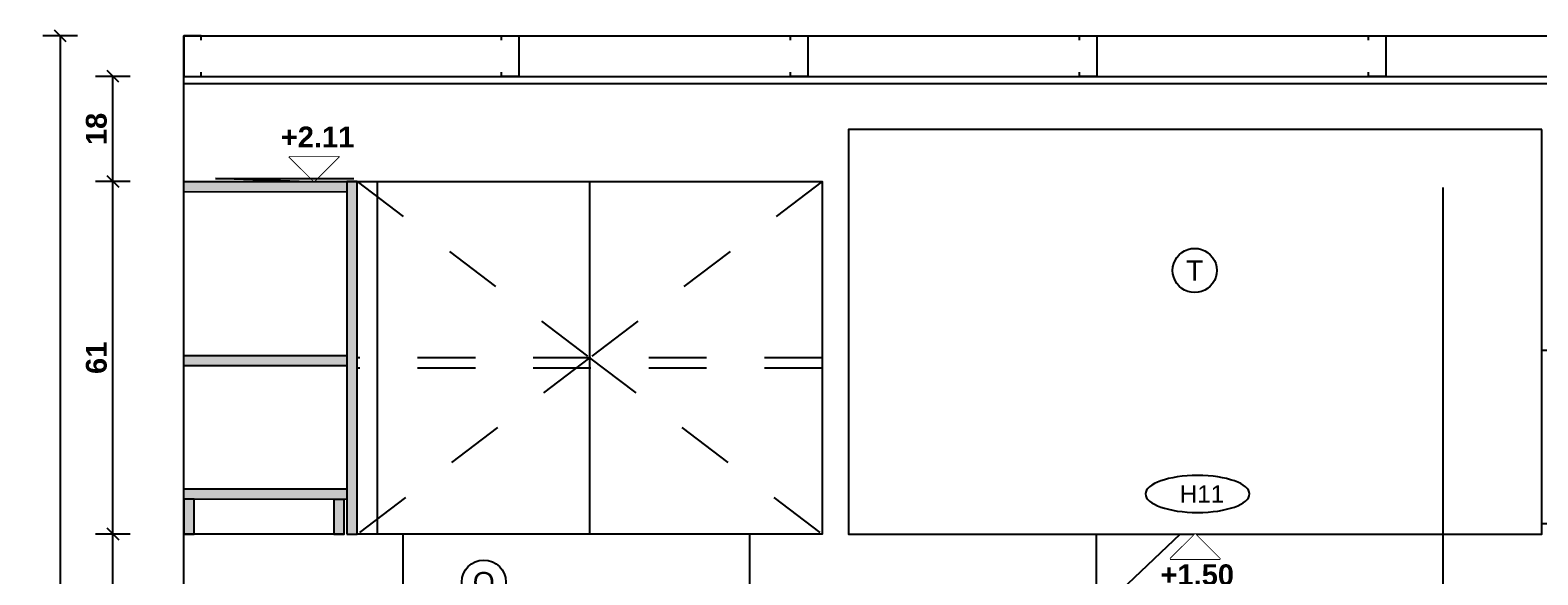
# Model space of a CAD drawing. Extents: x 1 to 126, y -14 to 17.
# Tile 119 of 131: x 90.134 to 92.744, y 4.873 to 5.816. Entities that reach past the tile are written whole.
import ezdxf
from ezdxf.enums import TextEntityAlignment as Align

# ---------------------------------------------------------------- set-up
doc = ezdxf.new("R2010")
doc.units = 0
doc.set_wipeout_variables(frame=1)
doc.header["$PDMODE"] = 3
doc.linetypes.add('HIDDEN2', pattern=[0.1875, 0.125, -0.0625])
for name, color, linetype in [('A-ALBA-0', 9, 'Continuous'), ('A-ALBA-1', 1, 'Continuous'), ('A-ANNO-NIV', 2, 'Continuous'), ('A-ANNO-PLANI @ 20', 1, 'Continuous'), ('A-ANNO-SIMB @ 20', 2, 'Continuous'), ('A-ANOT-COTA-PARC', 1, 'Continuous'), ('A-ANOT-NIVL @ 20', 2, 'Continuous'), ('AE-ALBA-1', 1, 'Continuous')]:
    doc.layers.add(name, color=color, linetype=linetype)
doc.layers.add('A-ALBA-4', color=2, linetype='Continuous', lineweight=25)
doc.styles.add('BIS-ANOT', font='swiss.ttf')
doc.styles.add('BIS-COTA', font='swissb.ttf')
doc.styles.add('E5-100', font='micross.ttf')
doc.dimstyles.new('BIS-COTA-NIVE', dxfattribs={"dimscale": 1.8, "dimtxt": 0.0018, "dimasz": 0.0015, "dimexe": 0, "dimexo": 0, "dimgap": 0.0027, "dimtad": 2, "dimtih": 1, "dimtoh": 1, "dimzin": 1, "dimdsep": 46, "dimtxsty": 'BIS-COTA', "dimblk1": 'MARK1', "dimblk2": 'MARK2', "dimsah": 1, "dimcen": 0.0015, "dimclrd": 1, "dimclre": 1, "dimaunit": 1, "dimadec": 0, "dimazin": 0, "dimtfac": 1, "dimtix": 1, "dimtofl": 0, "dimtmove": 2, "dimatfit": 3, "dimldrblk": 'MARK1', "dimfxl": 1, "dimtolj": 1, "dimarcsym": 0})
doc.dimstyles.new('BIS-COTA-PARC', dxfattribs={"dimscale": 0, "dimtxt": 0.0018, "dimasz": 0.001, "dimexe": 0.0015, "dimexo": 0, "dimgap": 0.0005, "dimtad": 1, "dimdec": 0, "dimlfac": 100, "dimzin": 9, "dimdsep": 46, "dimtxsty": 'BIS-COTA', "dimblk": 'OBLIQUE', "dimcen": 2.5, "dimclrd": 256, "dimclre": 251, "dimclrt": 2, "dimadec": 1, "dimazin": 2, "dimtfac": 1, "dimtdec": 0, "dimtix": 1, "dimtmove": 2, "dimatfit": 3, "dimldrblk": 'DOT', "dimfxl": 0.0015, "dimfxlon": 1, "dimtolj": 1, "dimtzin": 0, "dimarcsym": 0})

# ---------------------------------------------------------------- blocks, each defined once
blk = doc.blocks.new('*U47')
at = {"color": 0, "linetype": 'Continuous'}
blk.add_line((-0.0043, 0), (0.00215, 0), dxfattribs=at)
at = {"color": 0, "linetype": 'Continuous', "ltscale": 5}
blk.add_lwpolyline([(-0.00215, -0.00215), (0.00215, -0.00215), (0, 0), (-0.00215, -0.00215)], dxfattribs=at)
blk.add_wipeout([(0, 0), (0.00215, -0.00215), (-0.00215, -0.00215)])
blk = doc.blocks.new('E06 CORTE')
h = blk.add_hatch(color=252)
h.dxf.hatch_style = 1
h.paths.add_polyline_path([(0.2821, 0.06), (0, 0.0601), (0, 0.0781), (0.2821, 0.078)])
h.paths.add_polyline_path([(0.2821, 0.291), (0, 0.2911), (0, 0.3091), (0.2821, 0.309)])
h.paths.add_polyline_path([(0.2821, 0.5919), (0, 0.592), (0, 0.61), (0.2821, 0.6099)])
h.paths.add_polyline_path([(0.2594, -0.0001), (0.2774, -0.0001), (0.2774, 0.06), (0.2594, 0.06)])
h.paths.add_polyline_path([(0.2821, 0), (0.3001, 0), (0.3001, 0.6099), (0.2821, 0.6099)])
h = blk.add_hatch(color=252)
h.dxf.hatch_style = 1
h.paths.add_polyline_path([(0, 0), (0.018, 0), (0.018, 0.0601), (0, 0.0601)])
blk.add_line((0.2774, -0.0001), (0, 0))
for points in [[(0.2821, 0.5919), (0, 0.592), (0, 0.61), (0.2821, 0.6099)], [(0.2821, 0), (0.3001, 0), (0.3001, 0.6099), (0.2821, 0.6099)], [(0.2821, 0.291), (0, 0.2911), (0, 0.3091), (0.2821, 0.309)], [(0.2821, 0.06), (0, 0.0601), (0, 0.0781), (0.2821, 0.078)], [(0, 0), (0.018, 0), (0.018, 0.0601), (0, 0.0601)], [(0.2594, -0.0001), (0.2774, -0.0001), (0.2774, 0.06), (0.2594, 0.06)]]:
    blk.add_lwpolyline(points, close=True)
blk = doc.blocks.new('CCA-PLANI1')
blk.add_wipeout([(0.225, 0), (0.2186, -0.0189), (0.2045, -0.0333), (0.1875, -0.0442), (0.1691, -0.0528), (0.15, -0.0596), (0.1305, -0.0652), (0.1108, -0.0696), (0.0908, -0.0732), (0.0708, -0.0759), (0.0506, -0.078), (0.0304, -0.0793), (0.0101, -0.0799), (-0.0101, -0.0799), (-0.0304, -0.0793), (-0.0506, -0.078), (-0.0708, -0.0759), (-0.0908, -0.0732), (-0.1108, -0.0696), (-0.1305, -0.0652), (-0.15, -0.0596), (-0.1691, -0.0528), (-0.1875, -0.0442), (-0.2045, -0.0333), (-0.2186, -0.0189), (-0.225, 0), (-0.2186, 0.0189), (-0.2045, 0.0333), (-0.1875, 0.0442), (-0.1691, 0.0528), (-0.15, 0.0596), (-0.1305, 0.0652), (-0.1108, 0.0696), (-0.0908, 0.0732), (-0.0708, 0.0759), (-0.0506, 0.078), (-0.0304, 0.0793), (-0.0101, 0.0799), (0.0101, 0.0799), (0.0304, 0.0793), (0.0506, 0.078), (0.0708, 0.0759), (0.0908, 0.0732), (0.1108, 0.0696), (0.1305, 0.0652), (0.15, 0.0596), (0.1691, 0.0528), (0.1875, 0.0442), (0.2045, 0.0333), (0.2186, 0.0189)])
blk.add_ellipse((0, 0), major_axis=(-0.225, 0), ratio=0.355556, start_param=-3.141592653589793, end_param=3.141592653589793)
at = {"color": 2, "style": 'E5-100'}
blk.add_attdef('TIPO', text='', height=0.075, rotation=360, dxfattribs=at).set_placement((0, 0), align=Align.MIDDLE_CENTER)
blk = doc.blocks.new('*D433')
at = {"layer": 'A-ANNO-NIV', "color": 1, "lineweight": -2, "transparency": 16777216}
for p, q in [((92.1243, 4.944), (91.9735, 4.8008)), ((92.0643, 4.944), (92.1243, 4.944)), ((91.9735, 4.8008), (92.2208, 4.8008))]:
    blk.add_line(p, q, dxfattribs=at)
at = {"layer": 'Defpoints', "color": 0, "transparency": 16777216}
for p in [(92.0643, 4.944), (92.0335, 4.8008), (97.8003, 3.444)]:
    blk.add_point(p, dxfattribs=at)
at = {"layer": 'A-ANNO-NIV', "color": 0, "transparency": 16777216, "insert": (92.1541, 4.8733), "char_height": 0.036, "attachment_point": 5, "style": 'BIS-COTA'}
blk.add_mtext('\\A1;+1.50', dxfattribs=at)
blk = doc.blocks.new('MARK1')
at = {"color": 0}
for p, q in [((1, 0), (-1, 0)), ((0, 1.5), (0, -1.5))]:
    blk.add_line(p, q, dxfattribs=at)
blk.add_lwpolyline([(0.5, 0.5), (-0.5, -0.5)], dxfattribs=at)
blk = doc.blocks.new('MARK2')
at = {"color": 0}
for p, q in [((1, 0), (-1, 0)), ((0, 1.5), (0, -1.5))]:
    blk.add_line(p, q, dxfattribs=at)
blk.add_lwpolyline([(0.5, 0.5), (-0.5, -0.5)], dxfattribs=at)
blk = doc.blocks.new('*D437')
at = {"layer": 'A-ANNO-NIV', "color": 1, "lineweight": -2, "transparency": 16777216}
for p, q in [((90.5999, 5.5541), (90.4548, 5.5592)), ((90.4548, 5.5592), (90.6945, 5.5592)), ((90.5399, 5.5541), (90.5999, 5.5541))]:
    blk.add_line(p, q, dxfattribs=at)
at = {"layer": 'Defpoints', "color": 0, "transparency": 16777216}
for p in [(90.5148, 5.5592), (90.5399, 5.5541), (96.9666, 3.444)]:
    blk.add_point(p, dxfattribs=at)
at = {"layer": 'A-ANNO-NIV', "color": 0, "transparency": 16777216, "insert": (90.6317, 5.6312), "char_height": 0.036, "attachment_point": 5, "style": 'BIS-COTA'}
blk.add_mtext('\\A1;+2.11', dxfattribs=at)
blk = doc.blocks.new('A-ANNO-NOM-2')
blk.add_wipeout([(0, -0.00191), (0.0003, -0.00189), (0.00059, -0.00182), (0.00087, -0.0017), (0.00112, -0.00155), (0.00135, -0.00135), (0.00155, -0.00112), (0.0017, -0.00087), (0.00182, -0.00059), (0.00189, -0.0003), (0.00191, 0), (0.00189, 0.0003), (0.00182, 0.00059), (0.0017, 0.00087), (0.00155, 0.00112), (0.00135, 0.00135), (0.00112, 0.00155), (0.00087, 0.0017), (0.00059, 0.00182), (0.0003, 0.00189), (0, 0.00191), (-0.0003, 0.00189), (-0.00059, 0.00182), (-0.00087, 0.0017), (-0.00112, 0.00155), (-0.00135, 0.00135), (-0.00155, 0.00112), (-0.0017, 0.00087), (-0.00182, 0.00059), (-0.00189, 0.0003), (-0.00191, 0), (-0.00189, -0.0003), (-0.00182, -0.00059), (-0.0017, -0.00087), (-0.00155, -0.00112), (-0.00135, -0.00135), (-0.00112, -0.00155), (-0.00087, -0.0017), (-0.00059, -0.00182), (-0.0003, -0.00189)])
blk.add_lwpolyline([(0, -0.00191), (0.0003, -0.00189), (0.00059, -0.00182), (0.00087, -0.0017), (0.00112, -0.00155), (0.00135, -0.00135), (0.00155, -0.00112), (0.0017, -0.00087), (0.00182, -0.00059), (0.00189, -0.0003), (0.00191, 0), (0.00189, 0.0003), (0.00182, 0.00059), (0.0017, 0.00087), (0.00155, 0.00112), (0.00135, 0.00135), (0.00112, 0.00155), (0.00087, 0.0017), (0.00059, 0.00182), (0.0003, 0.00189), (0, 0.00191), (-0.0003, 0.00189), (-0.00059, 0.00182), (-0.00087, 0.0017), (-0.00112, 0.00155), (-0.00135, 0.00135), (-0.00155, 0.00112), (-0.0017, 0.00087), (-0.00182, 0.00059), (-0.00189, 0.0003), (-0.00191, 0), (-0.00189, -0.0003), (-0.00182, -0.00059), (-0.0017, -0.00087), (-0.00155, -0.00112), (-0.00135, -0.00135), (-0.00112, -0.00155), (-0.00087, -0.0017), (-0.00059, -0.00182), (-0.0003, -0.00189)], close=True)
at = {"color": 1, "linetype": 'Continuous', "style": 'E5-100'}
blk.add_attdef('LETRA', text='', height=0.00175, dxfattribs=at).set_placement((0, 0), align=Align.MIDDLE_CENTER)
blk = doc.blocks.new('*U55')
blk.add_lwpolyline([(0, -0.00785), (-0.00031, -0.0066), (0.00031, -0.0066)], close=True)
blk.add_wipeout([(0, -0.00191), (0.0003, -0.00189), (0.00059, -0.00182), (0.00087, -0.0017), (0.00112, -0.00155), (0.00135, -0.00135), (0.00155, -0.00112), (0.0017, -0.00087), (0.00182, -0.00059), (0.00189, -0.0003), (0.00191, 0), (0.00189, 0.0003), (0.00182, 0.00059), (0.0017, 0.00087), (0.00155, 0.00112), (0.00135, 0.00135), (0.00112, 0.00155), (0.00087, 0.0017), (0.00059, 0.00182), (0.0003, 0.00189), (0, 0.00191), (-0.0003, 0.00189), (-0.00059, 0.00182), (-0.00087, 0.0017), (-0.00112, 0.00155), (-0.00135, 0.00135), (-0.00155, 0.00112), (-0.0017, 0.00087), (-0.00182, 0.00059), (-0.00189, 0.0003), (-0.00191, 0), (-0.00189, -0.0003), (-0.00182, -0.00059), (-0.0017, -0.00087), (-0.00155, -0.00112), (-0.00135, -0.00135), (-0.00112, -0.00155), (-0.00087, -0.0017), (-0.00059, -0.00182), (-0.0003, -0.00189)])
at = {"linetype": 'Continuous'}
blk.add_line((0, -0.00785), (0, -0.00191), dxfattribs=at)
blk.add_circle((0, 0), 0.00191)
at = {"color": 1, "linetype": 'Continuous', "style": 'E5-100'}
blk.add_attdef('LETRA', text='', height=0.00175, dxfattribs=at).set_placement((0, 0), align=Align.MIDDLE_CENTER)
blk = doc.blocks.new('_Oblique')
at = {"color": 0, "lineweight": -2}
blk.add_line((-0.5, -0.5), (0.5, 0.5), dxfattribs=at)
blk = doc.blocks.new('*D427')
at = {"layer": 'A-ANOT-COTA-PARC', "color": 251, "lineweight": -2, "transparency": 16777216}
for p, q in [((90.3075, 4.944), (90.2475, 4.944)), ((90.3075, 4.394), (90.2475, 4.394))]:
    blk.add_line(p, q, dxfattribs=at)
at = {"layer": 'A-ANOT-COTA-PARC', "lineweight": -2, "transparency": 16777216}
blk.add_line((90.2775, 4.394), (90.2775, 4.944), dxfattribs=at)
at = {"layer": 'Defpoints', "color": 0, "transparency": 16777216}
for p in [(90.2775, 4.944), (90.4005, 4.944), (90.4003, 4.394)]:
    blk.add_point(p, dxfattribs=at)
at = {"layer": 'A-ANOT-COTA-PARC', "lineweight": -2, "transparency": 16777216, "xscale": 0.02, "yscale": 0.02, "zscale": 0.02}
for p, rotation in [((90.2775, 4.944), 90), ((90.2775, 4.394), 270)]:
    blk.add_blockref('_Oblique', p, dxfattribs=dict(at, rotation=rotation))
at = {"layer": 'A-ANOT-COTA-PARC', "color": 2, "transparency": 16777216, "insert": (90.249, 4.669), "char_height": 0.036, "attachment_point": 5, "rotation": 90, "style": 'BIS-COTA'}
blk.add_mtext('\\A1;55', dxfattribs=at)
blk = doc.blocks.new('_Dot')
at = {"color": 0, "linetype": 'ByBlock', "lineweight": -2}
blk.add_line((-0.5, 0), (-1, 0), dxfattribs=at)
at = {"color": 0, "linetype": 'ByBlock', "const_width": 0.5}
blk.add_lwpolyline([(-0.25, 0, 1), (0.25, 0, 1)], format="xyb", close=True, dxfattribs=at)
blk = doc.blocks.new('*D428')
at = {"layer": 'A-ANOT-COTA-PARC', "color": 251, "lineweight": -2, "transparency": 16777216}
for p, q in [((90.3075, 5.5541), (90.2475, 5.5541)), ((90.3075, 4.944), (90.2475, 4.944))]:
    blk.add_line(p, q, dxfattribs=at)
at = {"layer": 'A-ANOT-COTA-PARC', "lineweight": -2, "transparency": 16777216}
blk.add_line((90.2775, 4.944), (90.2775, 5.5541), dxfattribs=at)
at = {"layer": 'Defpoints', "color": 0, "transparency": 16777216}
for p in [(90.2775, 5.5541), (90.4005, 5.5541), (90.4003, 4.944)]:
    blk.add_point(p, dxfattribs=at)
at = {"layer": 'A-ANOT-COTA-PARC', "lineweight": -2, "transparency": 16777216, "xscale": 0.02, "yscale": 0.02, "zscale": 0.02}
for p, rotation in [((90.2775, 5.5541), 90), ((90.2775, 4.944), 270)]:
    blk.add_blockref('_Oblique', p, dxfattribs=dict(at, rotation=rotation))
at = {"layer": 'A-ANOT-COTA-PARC', "color": 2, "transparency": 16777216, "insert": (90.249, 5.249), "char_height": 0.036, "attachment_point": 5, "rotation": 90, "style": 'BIS-COTA'}
blk.add_mtext('\\A1;61', dxfattribs=at)
blk = doc.blocks.new('*D429')
at = {"layer": 'A-ANOT-COTA-PARC', "color": 251, "lineweight": -2, "transparency": 16777216}
for p, q in [((90.3075, 5.736), (90.2475, 5.736)), ((90.3075, 5.5541), (90.2475, 5.5541))]:
    blk.add_line(p, q, dxfattribs=at)
at = {"layer": 'A-ANOT-COTA-PARC', "lineweight": -2, "transparency": 16777216}
blk.add_line((90.2775, 5.5541), (90.2775, 5.736), dxfattribs=at)
at = {"layer": 'Defpoints', "color": 0, "transparency": 16777216}
for p in [(90.2775, 5.736), (90.4003, 5.736), (90.4003, 5.5541)]:
    blk.add_point(p, dxfattribs=at)
at = {"layer": 'A-ANOT-COTA-PARC', "lineweight": -2, "transparency": 16777216, "xscale": 0.02, "yscale": 0.02, "zscale": 0.02}
for p, rotation in [((90.2775, 5.736), 90), ((90.2775, 5.5541), 270)]:
    blk.add_blockref('_Oblique', p, dxfattribs=dict(at, rotation=rotation))
at = {"layer": 'A-ANOT-COTA-PARC', "color": 2, "transparency": 16777216, "insert": (90.249, 5.645), "char_height": 0.036, "attachment_point": 5, "rotation": 90, "style": 'BIS-COTA'}
blk.add_mtext('\\A1;18', dxfattribs=at)
blk = doc.blocks.new('*D430')
at = {"layer": 'A-ANOT-COTA-PARC', "color": 251, "lineweight": -2, "transparency": 16777216}
for p, q in [((90.2165, 5.806), (90.1565, 5.806)), ((90.2165, 3.444), (90.1565, 3.444))]:
    blk.add_line(p, q, dxfattribs=at)
at = {"layer": 'A-ANOT-COTA-PARC', "lineweight": -2, "transparency": 16777216}
blk.add_line((90.1865, 5.806), (90.1865, 3.444), dxfattribs=at)
at = {"layer": 'Defpoints', "color": 0, "transparency": 16777216}
for p in [(90.4003, 5.806), (90.1865, 3.444), (90.4003, 3.444, -0.0005)]:
    blk.add_point(p, dxfattribs=at)
at = {"layer": 'A-ANOT-COTA-PARC', "lineweight": -2, "transparency": 16777216, "xscale": 0.02, "yscale": 0.02, "zscale": 0.02}
for p, rotation in [((90.1865, 5.806), 90), ((90.1865, 3.444), 270)]:
    blk.add_blockref('_Oblique', p, dxfattribs=dict(at, rotation=rotation))
at = {"layer": 'A-ANOT-COTA-PARC', "color": 2, "transparency": 16777216, "insert": (90.1579, 4.625), "char_height": 0.036, "attachment_point": 5, "rotation": 90, "style": 'BIS-COTA'}
blk.add_mtext('\\A1;236', dxfattribs=at)

msp = doc.modelspace()

# ---------------------------------------------------------------- linework, layer by layer
at = {"color": 6, "ltscale": 0.01}
for points in [[(90.4303, 5.7989), (90.4303, 5.806), (90.4003, 5.806), (90.4003, 5.736), (90.4303, 5.736), (90.4303, 5.7432)], [(90.9503, 5.7989), (90.9503, 5.806), (90.9803, 5.806), (90.9803, 5.736), (90.9503, 5.736), (90.9503, 5.7432)], [(91.4503, 5.7989), (91.4503, 5.806), (91.4803, 5.806), (91.4803, 5.736), (91.4503, 5.736), (91.4503, 5.7432)], [(91.9503, 5.7989), (91.9503, 5.806), (91.9803, 5.806), (91.9803, 5.736), (91.9503, 5.736), (91.9503, 5.7432)], [(92.4503, 5.7989), (92.4503, 5.806), (92.4803, 5.806), (92.4803, 5.736), (92.4503, 5.736), (92.4503, 5.7432)]]:
    msp.add_lwpolyline(points, dxfattribs=at)
at = {"layer": 'A-ALBA-0', "linetype": 'HIDDEN2', "ltscale": 0.2}
for p, q in [((90.7004, 5.5539), (91.1026, 5.249, -0.0001)), ((91.5049, 5.5539, 0.0005), (91.1026, 5.249, -0.0001)), ((91.1026, 5.249, -0.0001), (90.7004, 4.944)), ((91.5049, 5.249, 0.0005), (90.7004, 5.249, -0.0007)), ((91.1026, 5.249, -0.0001), (91.5049, 4.944, 0.0005)), ((91.5049, 5.231, 0.0005), (90.7004, 5.231, -0.0007))]:
    msp.add_line(p, q, dxfattribs=at)
at = {"layer": 'A-ALBA-4'}
for p, q in [((90.4003, 5.736), (97.5003, 5.736)), ((90.4003, 5.724), (97.5003, 5.724))]:
    msp.add_line(p, q, dxfattribs=at)
at = {"layer": 'AE-ALBA-1'}
for points in [[(92.7503, 5.644), (91.5503, 5.644), (91.5503, 4.944), (92.7503, 4.944)], [(90.7004, 5.5539), (91.5049, 5.5539), (91.5049, 4.944), (90.7004, 4.944)]]:
    msp.add_lwpolyline(points, close=True, dxfattribs=at)
at = {"layer": 'AE-ALBA-1', "elevation": -0.0001}
msp.add_lwpolyline([(90.7354, 5.5539), (91.1026, 5.5539), (91.1026, 4.944), (90.7354, 4.944)], close=True, dxfattribs=at)

# ---------------------------------------------------------------- block references
at = {"layer": 'A-ANOT-NIVL @ 20', "xscale": -20, "yscale": 20, "zscale": 20, "rotation": 179.9999999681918}
msp.add_blockref('*U47', (90.6258, 5.5541), dxfattribs=at)

# ---------------------------------------------------------------- dimensions: what is measured, and where the dimension line sits
at = {"layer": 'A-ANOT-COTA-PARC'}
for base, p1, p2, picture, middle in [((90.1865, 3.444), (90.4003, 5.806), (90.4003, 3.444, -0.0005), '*D430', (90.1579, 4.625)), ((90.2775, 5.736), (90.4003, 5.5541), (90.4003, 5.736), '*D429', (90.249, 5.645)), ((90.2775, 5.5541), (90.4003, 4.944), (90.4005, 5.5541), '*D428', (90.249, 5.249)), ((90.2775, 4.944), (90.4003, 4.394), (90.4005, 4.944), '*D427', (90.249, 4.669))]:
    dim = msp.add_linear_dim(base=base, p1=p1, p2=p2, angle=90, dimstyle='BIS-COTA-PARC', override={"dimscale": 0, "dimtix": 1, "dimtofl": 1, "dimtmove": 2, "dimatfit": 3}, dxfattribs=at)
    dim.commit()
    dim.dimension.update_dxf_attribs({"geometry": picture, "text_midpoint": middle})

# ---------------------------------------------------------------- next in the draw order: linework, layer by layer
at = {"layer": 'A-ALBA-1'}
msp.add_line((90.4003, 5.554), (91.0008, 5.554), dxfattribs=at)

# ---------------------------------------------------------------- next in the draw order: block references
at = {"layer": 'A-ANNO-PLANI @ 20'}
ref = msp.add_blockref('CCA-PLANI1', (92.1546, 5.0134), dxfattribs=dict(at, xscale=-0.400175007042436, yscale=0.400175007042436, zscale=0.400175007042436, rotation=359.9999999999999))
ref.add_attrib('TIPO', 'H11', dxfattribs={"layer": '0', "color": 2, "height": 0.03001, "style": 'E5-100'}).set_placement((92.1622, 5.0134), align=Align.MIDDLE_CENTER)
at = {"layer": 'A-ANOT-NIVL @ 20', "xscale": 20, "yscale": 20, "zscale": 20, "rotation": 3.180865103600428e-08}
msp.add_blockref('*U47', (92.1503, 4.944), dxfattribs=at)
at = {"layer": 'AE-ALBA-1'}
msp.add_blockref('E06 CORTE', (90.4003, 4.944), dxfattribs=at)

# ---------------------------------------------------------------- next in the draw order: dimensions: what is measured, and where the dimension line sits
at = {"layer": 'A-ANNO-NIV'}
for feature_location, offset, origin, picture, middle in [((90.5399, 5.5541), (-0.0251, 0.0051), (96.9666, 3.444), '*D437', (90.6317, 5.6312)), ((92.0643, 4.944), (-0.0309, -0.1433), (97.8003, 3.444), '*D433', (92.1541, 4.8733))]:
    dim = msp.add_ordinate_dim(feature_location=feature_location, offset=offset, dtype=0, origin=origin, dimstyle='BIS-COTA-NIVE', override={"dimscale": 0, "dimpost": '+<>', "dimtix": 1, "dimtofl": 0, "dimtmove": 2, "dimatfit": 3}, dxfattribs=at)
    dim.commit()
    dim.dimension.update_dxf_attribs({"geometry": picture, "text_midpoint": middle})

# ---------------------------------------------------------------- next in the draw order: block references
at = {"layer": 'A-ANNO-SIMB @ 20', "linetype": 'Continuous'}
ref = msp.add_blockref('A-ANNO-NOM-2', (92.1497, 5.4002), dxfattribs=dict(at, xscale=-20, yscale=20, zscale=20, rotation=359.9999999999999))
ref.add_attrib('LETRA', 'T', dxfattribs={"layer": '0', "color": 1, "linetype": 'Continuous', "height": 0.035, "style": 'BIS-ANOT'}).set_placement((92.1497, 5.4002), align=Align.MIDDLE_CENTER)
at = {"layer": 'A-ANNO-SIMB @ 20', "linetype": 'Continuous', "xscale": 20, "yscale": 20, "zscale": 20}
msp.add_blockref('*U55', (90.9193, 4.8609), dxfattribs=at).add_auto_attribs({'LETRA': 'Q'})

# ---------------------------------------------------------------- next in the draw order: hatches: boundary and pattern name
at = {"layer": 'A-ALBA-0'}
h = msp.add_hatch(dxfattribs=at)
h.set_pattern_fill('_USER', color=256, scale=0.6, angle=90, pattern_type=0)
h.set_pattern_definition([(90, (91.9793, 34.66204), (-0.6, 4e-17), [])])
h.paths.add_polyline_path([(95.5503, 5.354), (97.5003, 5.354), (97.5003, 5.544), (92.5503, 5.544), (92.5503, 4.944), (91.0188, 4.944), (90.7004, 4.944), (90.4003, 4.944), (90.4003, 4.394), (90.9888, 4.394), (91.0377, 4.394), (91.5049, 4.394), (91.5049, 4.324), (91.5049, 4.325), (91.5049, 3.5445), (90.9623, 3.5435), (90.9623, 3.544), (91.4349, 3.544), (91.4349, 3.444), (92.6723, 3.444), (92.6723, 3.584), (92.8723, 3.584), (92.8013, 4.394), (95.5513, 4.394), (95.5513, 3.584), (95.4813, 3.584), (95.4813, 3.444), (97.5003, 3.444), (97.5003, 4.404), (95.5503, 4.404)])
h = msp.add_hatch(dxfattribs=at)
h.set_pattern_fill('_USER', color=256, scale=0.3, pattern_type=0)
h.set_pattern_definition([(0, (91.97928, 34.66204), (0, 0.3), [])])
h.paths.add_polyline_path([(95.5513, 4.394), (95.5513, 3.584), (95.4813, 3.584), (95.4813, 3.444), (97.5003, 3.444), (97.5003, 4.404), (95.5503, 4.404), (95.5503, 5.344), (97.5003, 5.344), (97.5003, 5.544), (92.7503, 5.544), (92.7503, 4.944), (91.0503, 4.944), (90.7004, 4.944), (90.4003, 4.944), (90.4003, 4.394), (91.0003, 4.394), (91.0003, 4.3435), (91.5049, 4.3445), (91.5049, 3.5445), (90.9623, 3.5435), (90.9623, 3.544), (90.9625, 3.544), (90.9625, 3.444), (92.8723, 3.444), (92.8723, 3.584), (92.8013, 3.584), (92.8013, 4.3968)])

# ---------------------------------------------------------------- next in the draw order: linework, layer by layer
at = {"layer": 'A-ALBA-4'}
msp.add_lwpolyline([(97.5003, 3.444), (90.4003, 3.444), (90.4003, 5.806), (97.5003, 5.806)], close=True, dxfattribs=at)

doc.saveas('drawing.dxf')
